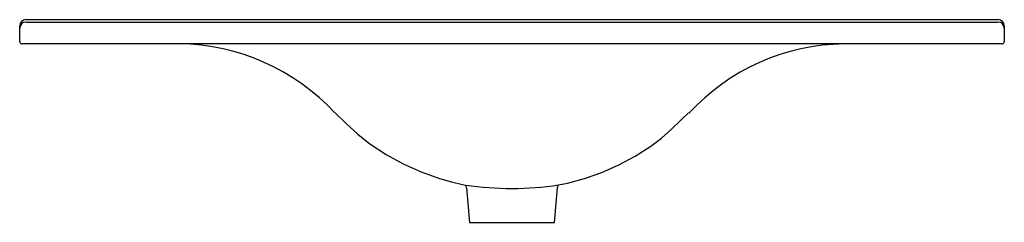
# Model space of a CAD drawing. Header units: millimetres. Extents: x 4092.531 to 4093.341, y 2317.782 to 2317.949.
import ezdxf

# ---------------------------------------------------------------- set-up
doc = ezdxf.new("R2010")
doc.units = ezdxf.units.MM
doc.layers.add('SANINDUSA', color=3, linetype='Continuous')

msp = doc.modelspace()

# ---------------------------------------------------------------- linework, layer by layer
at = {"layer": 'SANINDUSA'}
for p, q in [((4092.53559, 2317.94907), (4093.33559, 2317.94907)), ((4092.53559, 2317.94707), (4093.33559, 2317.94707)), ((4092.53059, 2317.94207), (4092.53059, 2317.94407)), ((4092.53059, 2317.93107), (4092.53059, 2317.94207)), ((4093.34059, 2317.94407), (4093.34059, 2317.94207)), ((4093.34059, 2317.94207), (4093.34059, 2317.93107)), ((4092.53359, 2317.92907), (4092.53259, 2317.92907)), ((4093.33759, 2317.92907), (4092.53359, 2317.92907)), ((4093.33859, 2317.92907), (4093.33759, 2317.92907)), ((4092.8981, 2317.81052), (4092.90059, 2317.78207)), ((4092.97059, 2317.78207), (4092.97308, 2317.8105)), ((4092.90059, 2317.78207), (4092.93559, 2317.78207)), ((4092.93559, 2317.78207), (4092.97059, 2317.78207))]:
    msp.add_line(p, q, dxfattribs=at)
at = {"layer": 'SANINDUSA', "flags": 128}
for points in [[(4092.78999, 2317.87247), (4092.79053, 2317.87194), (4092.79951, 2317.86316), (4092.80874, 2317.85469), (4092.81853, 2317.84689), (4092.83195, 2317.83801), (4092.84608, 2317.8302), (4092.8608, 2317.82356), (4092.87596, 2317.81813), (4092.88581, 2317.81533), (4092.8949, 2317.81322), (4092.89737, 2317.81276)], [(4092.9739, 2317.81287), (4092.98124, 2317.81431), (4092.99523, 2317.81813), (4093.00959, 2317.82324), (4093.02356, 2317.82944), (4093.03702, 2317.83668), (4093.04986, 2317.8449), (4093.0586, 2317.85156), (4093.06687, 2317.85881), (4093.07487, 2317.8664), (4093.0809, 2317.87229)], [(4092.97308, 2317.8105), (4092.97316, 2317.81113), (4092.97348, 2317.81211), (4092.9739, 2317.81287)]]:
    msp.add_lwpolyline(points, dxfattribs=at)
at = {"layer": 'SANINDUSA'}
for centre, radius, start, end in [((4092.53559, 2317.94407), 0.005, 90, 180), ((4092.53559, 2317.94207), 0.005, 90, 180), ((4093.33559, 2317.94407), 0.005, 0, 90), ((4093.33559, 2317.94207), 0.005, 0, 90), ((4092.53259, 2317.93107), 0.002, 180, 270), ((4092.66044, 2317.75355), 0.17552, 42.54514, 89.45215), ((4093.2108, 2317.75341), 0.17565, 90.59863, 137.5455), ((4093.33859, 2317.93107), 0.002, 270, 0), ((4092.93528, 2318.07308), 0.26306, 261.71585, 278.44403), ((4092.89337, 2317.81026), 0.00473, 3.26037, 32.00575)]:
    msp.add_arc(centre, radius, start, end, dxfattribs=at)

doc.saveas('drawing.dxf')
